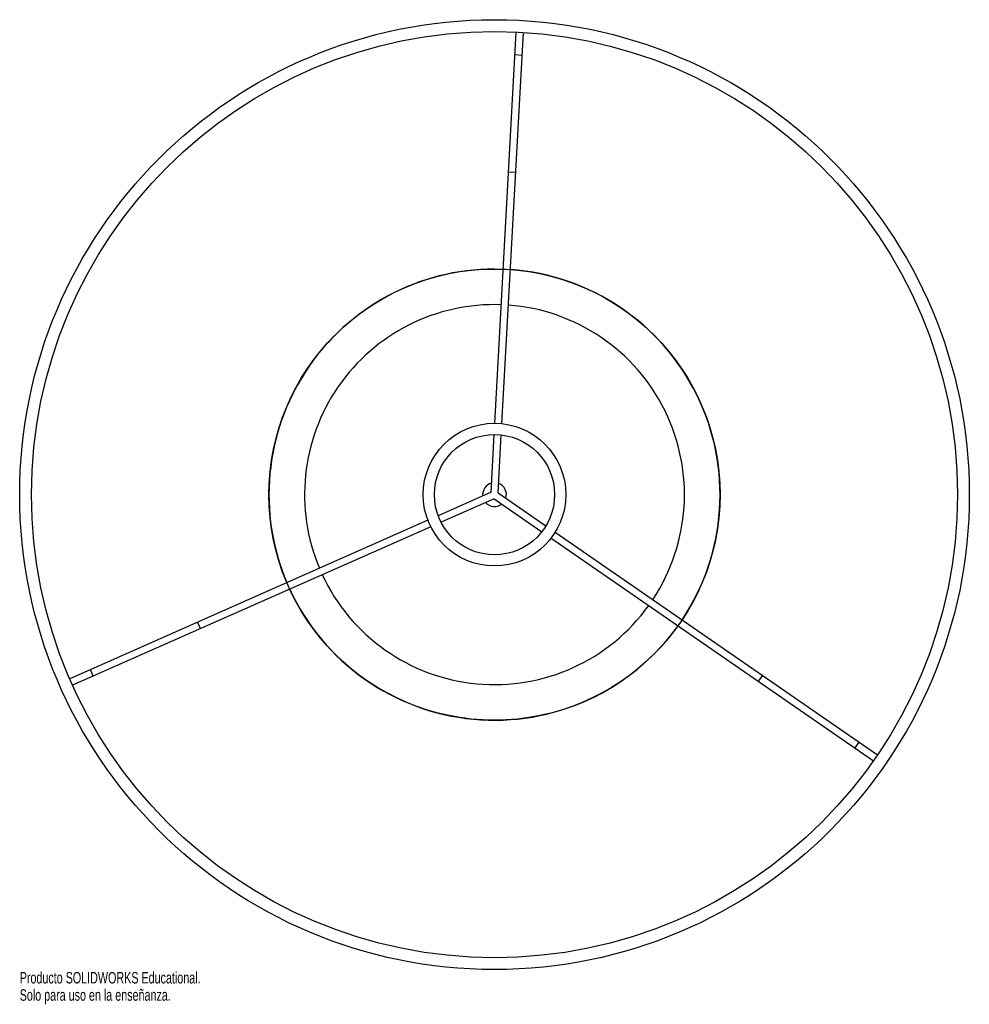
# Paper-space layout '_Superior' of a CAD drawing. Header units: inches. Extents: x -29.9 to -14.1, y -32.3 to -16.
import ezdxf

# ---------------------------------------------------------------- set-up
doc = ezdxf.new("R2010")
doc.units = ezdxf.units.IN
doc.header["$MEASUREMENT"] = 0
doc.styles.add('SLDTEXTSTYLE0', font='TXT', dxfattribs={"width": 0.7})

psp = doc.layouts.new('_Superior')

# ---------------------------------------------------------------- linework, layer by layer
at = {"color": 7, "linetype": 'Continuous', "lineweight": 25}
for p, q in [((-22.002, -22.676), (-21.647, -16.19)), ((-21.885, -22.682), (-21.529, -16.196)), ((-21.668, -16.563), (-21.55, -16.57)), ((-21.774, -18.505), (-21.656, -18.512)), ((-22.008, -20.118), (-21.863, -20.121)), ((-22.065, -23.819), (-22.013, -22.862)), ((-21.947, -23.828), (-21.895, -22.868)), ((-22.065, -23.819), (-22.942, -24.207)), ((-21.947, -23.828), (-21.156, -24.375)), ((-22.014, -23.926), (-22.894, -24.315)), ((-22.014, -23.926), (-21.223, -24.472)), ((-23.112, -24.282), (-29.053, -26.91)), ((-23.064, -24.39), (-29.005, -27.018)), ((-21.003, -24.481), (-15.658, -28.173)), ((-21.07, -24.578), (-15.725, -28.27)), ((-26.884, -26.08), (-26.932, -25.972)), ((-28.662, -26.867), (-28.71, -26.759)), ((-17.566, -26.855), (-17.634, -26.952)), ((-15.966, -27.96), (-16.033, -28.057))]:
    psp.add_line(p, q, dxfattribs=at)
for radius in [7.874, 7.677, 1.183, 0.997]:
    psp.add_circle((-22.008, -23.858), radius, dxfattribs=at)
at = {"color": 7, "linetype": 'Continuous'}
psp.add_circle((-22.008, -23.858), 3.74, dxfattribs=at)
at = {"color": 7, "linetype": 'Continuous', "lineweight": 25}
for radius, start, end in [(3.74, 90, 202.9594), (3.74, 326.2688, 85.9594), (3.15, 87.9385, 202.7898), (3.15, 326.4385, 85.7898), (0.197, 104.3217, 186.4065), (0.197, 342.8217, 69.4065), (0.197, 221.3217, 307.9065), (3.15, 204.9385, 324.2898), (3.74, 204.7688, 324.4594)]:
    psp.add_arc((-22.008, -23.858), radius, start, end, dxfattribs=at)

# ---------------------------------------------------------------- texts
at = {"color": 7, "linetype": 'Continuous', "char_height": 0.1903, "attachment_point": 1, "style": 'SLDTEXTSTYLE0'}
for s, insert in [('Producto SOLIDWORKS Educational.', (-29.882, -31.772)), ('Solo para uso en la enseñanza.', (-29.882, -32.058))]:
    psp.add_mtext(s, dxfattribs=dict(at, insert=insert))

doc.saveas('drawing.dxf')
